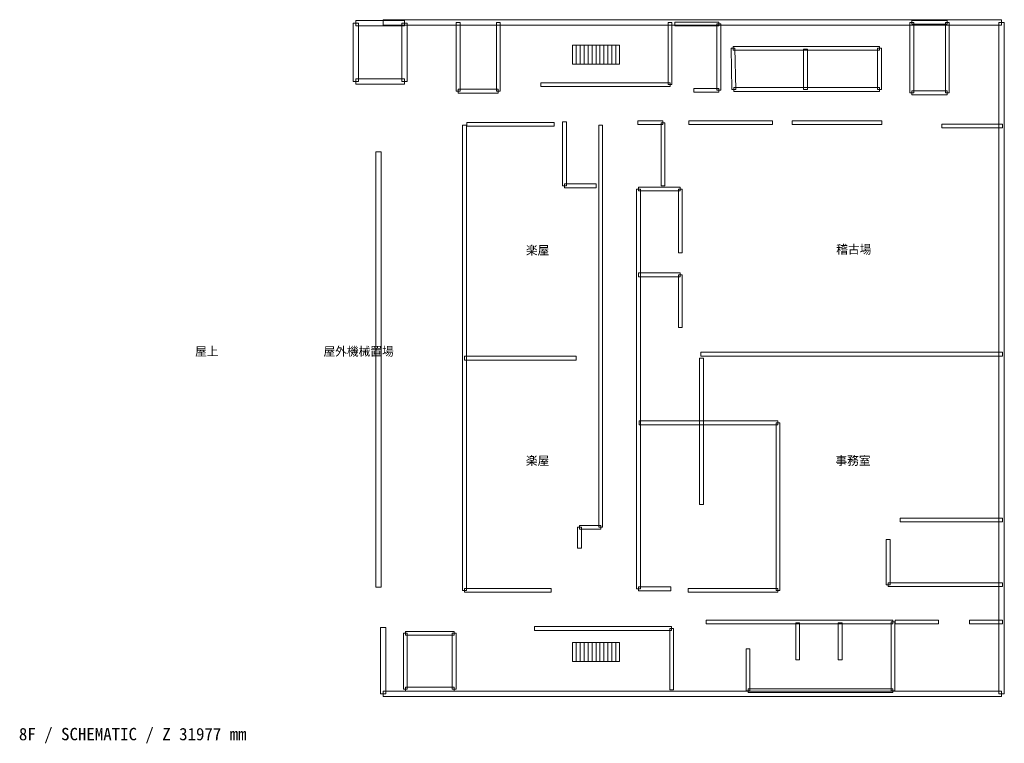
# Model space of a CAD drawing. Header units: millimetres. Extents: x -959 to 50670, y -2659 to 35294.
import ezdxf

# ---------------------------------------------------------------- set-up
doc = ezdxf.new("R2010")
doc.units = ezdxf.units.MM
for name, color, linetype, lineweight, true_color in [('ANNOTATION', 7, 'Continuous', 18, 0x50555f), ('F08_ROOMS', 7, 'Continuous', 18, 0x50555f), ('F08_STAIRS', 7, 'Continuous', 18, 0x99a4b1), ('F08_WALLS', 7, 'Continuous', 18, 0xc4ccd5)]:
    doc.layers.add(name, color=color, linetype=linetype, lineweight=lineweight, true_color=true_color)
doc.styles.add('JAPANESE', font='msgothic.ttc')

msp = doc.modelspace()

# ---------------------------------------------------------------- linework, layer by layer
at = {"layer": 'F08_STAIRS'}
for points in [[(28021, 32956), (28227, 32956), (28227, 33956), (28021, 33956), (28021, 32956)], [(28227, 32956), (28434, 32956), (28434, 33956), (28227, 33956), (28227, 32956)], [(28434, 32956), (28640, 32956), (28640, 33956), (28434, 33956), (28434, 32956)], [(28640, 32956), (28847, 32956), (28847, 33956), (28640, 33956), (28640, 32956)], [(28847, 32956), (29053, 32956), (29053, 33956), (28847, 33956), (28847, 32956)], [(29053, 32956), (29260, 32956), (29260, 33956), (29053, 33956), (29053, 32956)], [(29260, 32956), (29466, 32956), (29466, 33956), (29260, 33956), (29260, 32956)], [(29466, 32956), (29673, 32956), (29673, 33956), (29466, 33956), (29466, 32956)], [(29673, 32956), (29879, 32956), (29879, 33956), (29673, 33956), (29673, 32956)], [(29879, 32956), (30086, 32956), (30086, 33956), (29879, 33956), (29879, 32956)], [(30086, 32956), (30292, 32956), (30292, 33956), (30086, 33956), (30086, 32956)], [(30292, 32956), (30499, 32956), (30499, 33956), (30292, 33956), (30292, 32956)], [(28021, 1636), (28227, 1636), (28227, 2636), (28021, 2636), (28021, 1636)], [(28227, 1636), (28434, 1636), (28434, 2636), (28227, 2636), (28227, 1636)], [(28434, 1636), (28640, 1636), (28640, 2636), (28434, 2636), (28434, 1636)], [(28640, 1636), (28847, 1636), (28847, 2636), (28640, 2636), (28640, 1636)], [(28847, 1636), (29053, 1636), (29053, 2636), (28847, 2636), (28847, 1636)], [(29053, 1636), (29260, 1636), (29260, 2636), (29053, 2636), (29053, 1636)], [(29260, 1636), (29466, 1636), (29466, 2636), (29260, 2636), (29260, 1636)], [(29466, 1636), (29673, 1636), (29673, 2636), (29466, 2636), (29466, 1636)], [(29673, 1636), (29879, 1636), (29879, 2636), (29673, 2636), (29673, 1636)], [(29879, 1636), (30086, 1636), (30086, 2636), (29879, 2636), (29879, 1636)], [(30086, 1636), (30292, 1636), (30292, 2636), (30086, 2636), (30086, 1636)], [(30292, 1636), (30499, 1636), (30499, 2636), (30292, 2636), (30292, 1636)]]:
    msp.add_lwpolyline(points, close=True, dxfattribs=at)
at = {"layer": 'F08_WALLS'}
for points in [[(16803, 32056), (16803, 35111), (16523, 35111), (16523, 32056), (16803, 32056)], [(16663, 34971), (19224, 34971), (19224, 35251), (16663, 35251), (16663, 34971)], [(18108, 35014), (50530, 35014), (50530, 35294), (18108, 35294), (18108, 35014)], [(19084, 35111), (19084, 32056), (19364, 32056), (19364, 35111), (19084, 35111)], [(21932, 35154), (21932, 31546), (22132, 31546), (22132, 35154), (21932, 35154)], [(24238, 31546), (24238, 35154), (24038, 35154), (24038, 31546), (24238, 31546)], [(33242, 31886), (33242, 35154), (33042, 35154), (33042, 31886), (33242, 31886)], [(33390, 34969), (35703, 34969), (35703, 35169), (33390, 35169), (33390, 34969)], [(45921, 31461), (45921, 35154), (45721, 35154), (45721, 31461), (45921, 31461)], [(45821, 35054), (47680, 35054), (47680, 35254), (45821, 35254), (45821, 35054)], [(47580, 35154), (47580, 31461), (47780, 31461), (47780, 35154), (47580, 35154)], [(50390, 35154), (50390, -71), (50670, -71), (50670, 35154), (50390, 35154)], [(35603, 35069), (35603, 31589), (35803, 31589), (35803, 35069), (35603, 35069)], [(36587, 31633), (36546, 33798), (36346, 33794), (36387, 31629), (36587, 31633)], [(36446, 33696), (44128, 33696), (44128, 33896), (36446, 33896), (36446, 33696)], [(40146, 33753), (40146, 31631), (40346, 31631), (40346, 33753), (40146, 33753)], [(44028, 33796), (44028, 31631), (44228, 31631), (44228, 33796), (44028, 33796)], [(19224, 32196), (16663, 32196), (16663, 31916), (19224, 31916), (19224, 32196)], [(22032, 31446), (24138, 31446), (24138, 31646), (22032, 31646), (22032, 31446)], [(26369, 31786), (33142, 31786), (33142, 31986), (26369, 31986), (26369, 31786)], [(35703, 31689), (34381, 31689), (34381, 31489), (35703, 31489), (35703, 31689)], [(44128, 31731), (36487, 31731), (36487, 31531), (44128, 31531), (44128, 31731)], [(47680, 31561), (45821, 31561), (45821, 31361), (47680, 31361), (47680, 31561)], [(31449, 29791), (32770, 29791), (32770, 29991), (31449, 29991), (31449, 29791)], [(34133, 29791), (38511, 29791), (38511, 29991), (34133, 29991), (34133, 29791)], [(39544, 29791), (44252, 29791), (44252, 29991), (39544, 29991), (39544, 29791)], [(22262, 29764), (22262, 5361), (22462, 5361), (22462, 29764), (22262, 29764)], [(22486, 29706), (27071, 29706), (27071, 29906), (22486, 29906), (22486, 29706)], [(27508, 29934), (27508, 26581), (27708, 26581), (27708, 29934), (27508, 29934)], [(29407, 29764), (29407, 8671), (29607, 8671), (29607, 29764), (29407, 29764)], [(32670, 29891), (32670, 26581), (32870, 26581), (32870, 29891), (32670, 29891)], [(47391, 29621), (50571, 29621), (50571, 29821), (47391, 29821), (47391, 29621)], [(18001, 5531), (18001, 28363), (17721, 28363), (17721, 5531), (18001, 5531)], [(27608, 26481), (29260, 26481), (29260, 26681), (27608, 26681), (27608, 26481)], [(31390, 26411), (31390, 5446), (31590, 5446), (31590, 26411), (31390, 26411)], [(31490, 26311), (33679, 26311), (33679, 26511), (31490, 26511), (31490, 26311)], [(33579, 26411), (33579, 23058), (33779, 23058), (33779, 26411), (33579, 26411)], [(31490, 21813), (33679, 21813), (33679, 22013), (31490, 22013), (31490, 21813)], [(33579, 21913), (33579, 19154), (33779, 19154), (33779, 21913), (33579, 21913)], [(22362, 17441), (28227, 17441), (28227, 17641), (22362, 17641), (22362, 17441)], [(34753, 17653), (50571, 17653), (50571, 17853), (34753, 17853), (34753, 17653)], [(34694, 17541), (34694, 9860), (34894, 9860), (34894, 17541), (34694, 17541)], [(31531, 14046), (38800, 14046), (38800, 14246), (31531, 14246), (31531, 14046)], [(38700, 14146), (38700, 5361), (38900, 5361), (38900, 14146), (38700, 14146)], [(45202, 8953), (50571, 8953), (50571, 9153), (45202, 9153), (45202, 8953)], [(28292, 8671), (28292, 7568), (28492, 7568), (28492, 8671), (28292, 8671)], [(29507, 8771), (28392, 8771), (28392, 8571), (29507, 8571), (29507, 8771)], [(44482, 8035), (44482, 5658), (44682, 5658), (44682, 8035), (44482, 8035)], [(44582, 5558), (50571, 5558), (50571, 5758), (44582, 5758), (44582, 5558)], [(22362, 5261), (26906, 5261), (26906, 5461), (22362, 5461), (22362, 5261)], [(31490, 5346), (33183, 5346), (33183, 5546), (31490, 5546), (31490, 5346)], [(38800, 5461), (34092, 5461), (34092, 5261), (38800, 5261), (38800, 5461)], [(35042, 3606), (44830, 3606), (44830, 3806), (35042, 3806), (35042, 3606)], [(39733, 3663), (39733, 1711), (39933, 1711), (39933, 3663), (39733, 3663)], [(41963, 3663), (41963, 1711), (42163, 1711), (42163, 3663), (41963, 3663)], [(44730, 3706), (44730, 99), (44930, 99), (44930, 3706), (44730, 3706)], [(44954, 3606), (47225, 3606), (47225, 3806), (44954, 3806), (44954, 3606)], [(48836, 3606), (50571, 3606), (50571, 3806), (48836, 3806), (48836, 3606)], [(18248, -71), (18248, 3409), (17968, 3409), (17968, -71), (18248, -71)], [(19365, 183), (19365, 3112), (19165, 3112), (19165, 183), (19365, 183)], [(19265, 3012), (21826, 3012), (21826, 3212), (19265, 3212), (19265, 3012)], [(21726, 3112), (21726, 183), (21926, 183), (21926, 3112), (21726, 3112)], [(26038, 3266), (33225, 3266), (33225, 3466), (26038, 3466), (26038, 3266)], [(33125, 3366), (33125, 141), (33325, 141), (33325, 3366), (33125, 3366)], [(37331, 99), (37331, 2305), (37131, 2305), (37131, 99), (37331, 99)], [(50530, 69), (18108, 69), (18108, -211), (50530, -211), (50530, 69)], [(21826, 283), (19265, 283), (19265, 83), (21826, 83), (21826, 283)], [(44830, 199), (37231, 199), (37231, -1), (44830, -1), (44830, 199)]]:
    msp.add_lwpolyline(points, close=True, dxfattribs=at)

# ---------------------------------------------------------------- texts
at = {"layer": 'ANNOTATION', "style": 'JAPANESE'}
msp.add_text('8F / SCHEMATIC / Z 31977 mm', height=650, dxfattribs=at).set_placement((-1000, -2500))
at = {"layer": 'F08_ROOMS', "style": 'JAPANESE'}
for s, p in [('楽屋', (25584, 22973)), ('稽古場', (41856, 23016)), ('屋上', (8238, 17669)), ('屋外機械置場', (14970, 17669)), ('楽屋', (25584, 11939)), ('事務室', (41815, 11939))]:
    msp.add_text(s, height=450, dxfattribs=at).set_placement(p)

doc.saveas('drawing.dxf')
